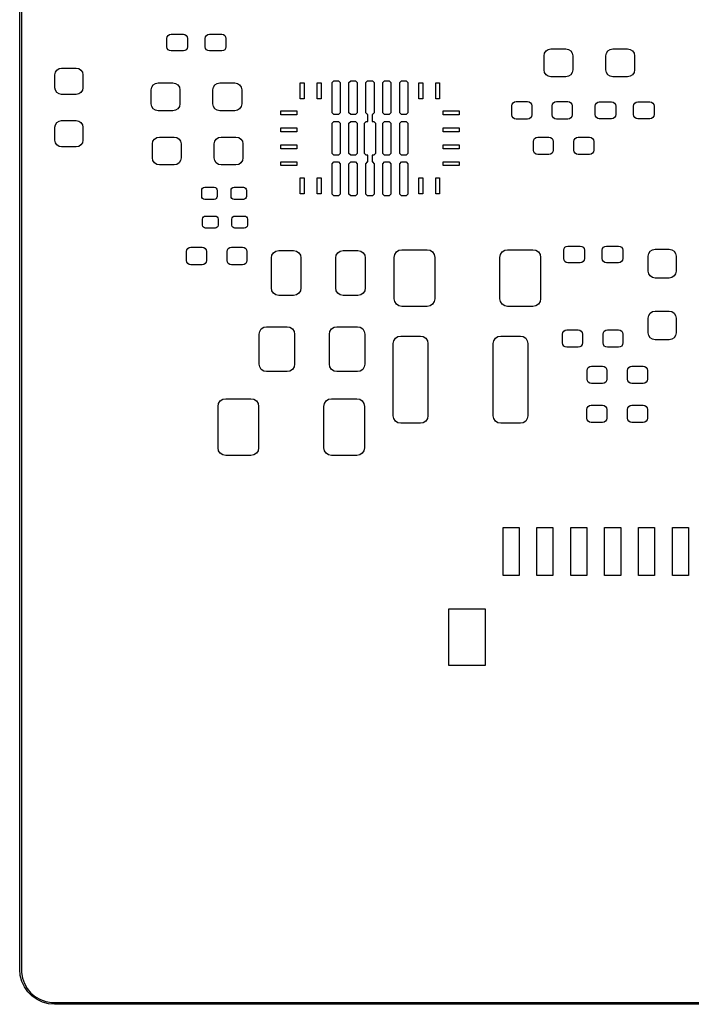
# Model space of a CAD drawing. Header units: millimetres. Extents: x 111.3 to 191.3, y -104.3 to -51.3.
# Tile 1 of 5: x 111.3 to 131.1, y -104.3 to -75.2. Entities that reach past the tile are written whole.
import ezdxf

# ---------------------------------------------------------------- set-up
doc = ezdxf.new("R2010")
doc.units = ezdxf.units.MM
doc.layers.add('Edge.Cuts', color=254, linetype='CONTINUOUS', true_color=0xd0d2cd)

msp = doc.modelspace()

# ---------------------------------------------------------------- linework, layer by layer
at = {"layer": 'Edge.Cuts', "linetype": 'CONTINUOUS'}
for p, q in [((111.2615, -103.2775), (111.2615, -52.2775)), ((111.3115, -52.2775), (111.3115, -103.2775)), ((115.608, -75.7925), (115.617401, -75.745239)), ((115.608, -76.0395), (115.608, -75.7925)), ((115.617401, -75.745239), (115.644172, -75.705172)), ((115.644172, -75.705172), (115.684239, -75.678401)), ((115.684239, -75.678401), (115.7315, -75.669)), ((115.7315, -75.669), (116.0935, -75.669)), ((116.0935, -75.669), (116.140761, -75.678401)), ((116.140761, -75.678401), (116.180828, -75.705172)), ((116.180828, -75.705172), (116.207599, -75.745239)), ((116.207599, -75.745239), (116.217, -75.7925)), ((116.217, -75.7925), (116.217, -76.0395)), ((116.743, -75.7925), (116.752401, -75.745239)), ((116.743, -76.0395), (116.743, -75.7925)), ((116.752401, -75.745239), (116.779172, -75.705172)), ((116.779172, -75.705172), (116.819239, -75.678401)), ((116.819239, -75.678401), (116.8665, -75.669)), ((116.8665, -75.669), (117.2285, -75.669)), ((117.2285, -75.669), (117.275761, -75.678401)), ((117.275761, -75.678401), (117.315828, -75.705172)), ((117.315828, -75.705172), (117.342599, -75.745239)), ((117.342599, -75.745239), (117.352, -75.7925)), ((117.352, -75.7925), (117.352, -76.0395)), ((115.617401, -76.086761), (115.608, -76.0395)), ((115.644172, -76.126828), (115.617401, -76.086761)), ((115.684239, -76.153599), (115.644172, -76.126828)), ((116.180828, -76.126828), (116.140761, -76.153599)), ((116.207599, -76.086761), (116.180828, -76.126828)), ((116.217, -76.0395), (116.207599, -76.086761)), ((116.752401, -76.086761), (116.743, -76.0395)), ((116.779172, -76.126828), (116.752401, -76.086761)), ((116.819239, -76.153599), (116.779172, -76.126828)), ((117.315828, -76.126828), (117.275761, -76.153599)), ((117.342599, -76.086761), (117.315828, -76.126828)), ((117.352, -76.0395), (117.342599, -76.086761)), ((126.803336, -76.164336), (126.870167, -76.119681)), ((126.870167, -76.119681), (126.949, -76.104)), ((126.949, -76.104), (127.386, -76.104)), ((127.386, -76.104), (127.464833, -76.119681)), ((127.464833, -76.119681), (127.531664, -76.164336)), ((128.628336, -76.164336), (128.695167, -76.119681)), ((128.695167, -76.119681), (128.774, -76.104)), ((128.774, -76.104), (129.211, -76.104)), ((129.211, -76.104), (129.289833, -76.119681)), ((129.289833, -76.119681), (129.356664, -76.164336)), ((115.7315, -76.163), (115.684239, -76.153599)), ((116.0935, -76.163), (115.7315, -76.163)), ((116.140761, -76.153599), (116.0935, -76.163)), ((116.8665, -76.163), (116.819239, -76.153599)), ((117.2285, -76.163), (116.8665, -76.163)), ((117.275761, -76.153599), (117.2285, -76.163)), ((126.743, -76.31), (126.758681, -76.231167)), ((126.743, -76.722), (126.743, -76.31)), ((126.758681, -76.231167), (126.803336, -76.164336)), ((127.531664, -76.164336), (127.576319, -76.231167)), ((127.576319, -76.231167), (127.592, -76.31)), ((127.592, -76.31), (127.592, -76.722)), ((128.568, -76.31), (128.583681, -76.231167)), ((128.568, -76.722), (128.568, -76.31)), ((128.583681, -76.231167), (128.628336, -76.164336)), ((129.356664, -76.164336), (129.401319, -76.231167)), ((129.401319, -76.231167), (129.417, -76.31)), ((129.417, -76.31), (129.417, -76.722)), ((112.359675, -76.727175), (112.422451, -76.685229)), ((112.422451, -76.685229), (112.4965, -76.6705)), ((112.4965, -76.6705), (112.9335, -76.6705)), ((112.9335, -76.6705), (113.007549, -76.685229)), ((113.007549, -76.685229), (113.070325, -76.727175)), ((126.758681, -76.800833), (126.743, -76.722)), ((127.592, -76.722), (127.576319, -76.800833)), ((128.583681, -76.800833), (128.568, -76.722)), ((129.417, -76.722), (129.401319, -76.800833)), ((112.303, -76.864), (112.317729, -76.789951)), ((112.303, -77.251), (112.303, -76.864)), ((112.317729, -76.789951), (112.359675, -76.727175)), ((113.070325, -76.727175), (113.112271, -76.789951)), ((113.112271, -76.789951), (113.127, -76.864)), ((113.127, -76.864), (113.127, -77.251)), ((126.803336, -76.867664), (126.758681, -76.800833)), ((126.870167, -76.912319), (126.803336, -76.867664)), ((126.949, -76.928), (126.870167, -76.912319)), ((127.386, -76.928), (126.949, -76.928)), ((127.464833, -76.912319), (127.386, -76.928)), ((127.531664, -76.867664), (127.464833, -76.912319)), ((127.576319, -76.800833), (127.531664, -76.867664)), ((128.628336, -76.867664), (128.583681, -76.800833)), ((128.695167, -76.912319), (128.628336, -76.867664)), ((128.774, -76.928), (128.695167, -76.912319)), ((129.211, -76.928), (128.774, -76.928)), ((129.289833, -76.912319), (129.211, -76.928)), ((129.356664, -76.867664), (129.289833, -76.912319)), ((129.401319, -76.800833), (129.356664, -76.867664)), ((112.317729, -77.325049), (112.303, -77.251)), ((113.127, -77.251), (113.112271, -77.325049)), ((115.143, -77.31), (115.158681, -77.231167)), ((115.158681, -77.231167), (115.203336, -77.164336)), ((115.203336, -77.164336), (115.270167, -77.119681)), ((115.270167, -77.119681), (115.349, -77.104)), ((115.349, -77.104), (115.786, -77.104)), ((115.786, -77.104), (115.864833, -77.119681)), ((115.864833, -77.119681), (115.931664, -77.164336)), ((115.931664, -77.164336), (115.976319, -77.231167)), ((115.976319, -77.231167), (115.992, -77.31)), ((116.968, -77.31), (116.983681, -77.231167)), ((116.983681, -77.231167), (117.028336, -77.164336)), ((117.028336, -77.164336), (117.095167, -77.119681)), ((117.095167, -77.119681), (117.174, -77.104)), ((117.174, -77.104), (117.611, -77.104)), ((117.611, -77.104), (117.689833, -77.119681)), ((117.689833, -77.119681), (117.756664, -77.164336)), ((117.756664, -77.164336), (117.801319, -77.231167)), ((117.801319, -77.231167), (117.817, -77.31)), ((119.547999, -77.578), (119.547999, -77.104)), ((119.547999, -77.104), (119.661999, -77.104)), ((119.661999, -77.104), (119.661999, -77.578)), ((120.048, -77.578), (120.048, -77.104)), ((120.048, -77.104), (120.162, -77.104)), ((120.162, -77.104), (120.162, -77.578)), ((120.485, -77.091001), (120.535, -77.041001)), ((120.485, -77.990999), (120.485, -77.091001)), ((120.535, -77.041001), (120.674999, -77.041001)), ((120.674999, -77.041001), (120.724999, -77.091001)), ((120.724999, -77.091001), (120.724999, -77.990999)), ((120.985001, -77.091001), (121.035001, -77.041001)), ((120.985001, -77.990999), (120.985001, -77.091001)), ((121.035001, -77.041001), (121.175001, -77.041001)), ((121.175001, -77.041001), (121.225001, -77.091001)), ((121.225001, -77.091001), (121.225001, -77.990999)), ((121.485, -77.091001), (121.535, -77.041001)), ((121.485, -77.990999), (121.485, -77.091001)), ((121.535, -77.041001), (121.675, -77.041001)), ((121.675, -77.041001), (121.725, -77.091001)), ((121.725, -77.091001), (121.725, -77.990999)), ((121.984999, -77.091001), (122.034999, -77.041001)), ((121.984999, -77.990999), (121.984999, -77.091001)), ((122.034999, -77.041001), (122.174999, -77.041001)), ((122.174999, -77.041001), (122.224999, -77.091001)), ((122.224999, -77.091001), (122.224999, -77.990999)), ((122.485001, -77.091001), (122.535001, -77.041001)), ((122.485001, -77.990999), (122.485001, -77.091001)), ((122.535001, -77.041001), (122.675, -77.041001)), ((122.675, -77.041001), (122.725, -77.091001)), ((122.725, -77.091001), (122.725, -77.990999)), ((123.048, -77.578), (123.048, -77.104)), ((123.048, -77.104), (123.162, -77.104)), ((123.162, -77.104), (123.162, -77.578)), ((123.548001, -77.578), (123.548001, -77.104)), ((123.548001, -77.104), (123.662001, -77.104)), ((123.662001, -77.104), (123.662001, -77.578)), ((112.359675, -77.387825), (112.317729, -77.325049)), ((112.422451, -77.429771), (112.359675, -77.387825)), ((112.4965, -77.4445), (112.422451, -77.429771)), ((112.9335, -77.4445), (112.4965, -77.4445)), ((113.007549, -77.429771), (112.9335, -77.4445)), ((113.070325, -77.387825), (113.007549, -77.429771)), ((113.112271, -77.325049), (113.070325, -77.387825)), ((115.143, -77.722), (115.143, -77.31)), ((115.992, -77.31), (115.992, -77.722)), ((116.968, -77.722), (116.968, -77.31)), ((117.817, -77.31), (117.817, -77.722)), ((119.661999, -77.578), (119.547999, -77.578)), ((120.162, -77.578), (120.048, -77.578)), ((123.162, -77.578), (123.048, -77.578)), ((123.662001, -77.578), (123.548001, -77.578)), ((115.158681, -77.800833), (115.143, -77.722)), ((115.203336, -77.867664), (115.158681, -77.800833)), ((115.270167, -77.912319), (115.203336, -77.867664)), ((115.931664, -77.867664), (115.864833, -77.912319)), ((115.976319, -77.800833), (115.931664, -77.867664)), ((115.992, -77.722), (115.976319, -77.800833)), ((116.983681, -77.800833), (116.968, -77.722)), ((117.028336, -77.867664), (116.983681, -77.800833)), ((117.095167, -77.912319), (117.028336, -77.867664)), ((117.756664, -77.867664), (117.689833, -77.912319)), ((117.801319, -77.800833), (117.756664, -77.867664)), ((117.817, -77.722), (117.801319, -77.800833)), ((125.793, -77.7875), (125.802781, -77.738325)), ((125.793, -78.0445), (125.793, -77.7875)), ((125.802781, -77.738325), (125.830637, -77.696637)), ((125.830637, -77.696637), (125.872325, -77.668781)), ((125.872325, -77.668781), (125.9215, -77.659)), ((125.9215, -77.659), (126.2535, -77.659)), ((126.2535, -77.659), (126.302675, -77.668781)), ((126.302675, -77.668781), (126.344363, -77.696637)), ((126.344363, -77.696637), (126.372219, -77.738325)), ((126.372219, -77.738325), (126.382, -77.7875)), ((126.382, -77.7875), (126.382, -78.0445)), ((126.988, -77.7875), (126.997781, -77.738325)), ((126.988, -78.0445), (126.988, -77.7875)), ((126.997781, -77.738325), (127.025637, -77.696637)), ((127.025637, -77.696637), (127.067325, -77.668781)), ((127.067325, -77.668781), (127.1165, -77.659)), ((127.1165, -77.659), (127.4485, -77.659)), ((127.4485, -77.659), (127.497675, -77.668781)), ((127.497675, -77.668781), (127.539363, -77.696637)), ((127.539363, -77.696637), (127.567219, -77.738325)), ((127.567219, -77.738325), (127.577, -77.7875)), ((127.577, -77.7875), (127.577, -78.0445)), ((128.252, -77.7925), (128.261401, -77.745239)), ((128.252, -78.0395), (128.252, -77.7925)), ((128.261401, -77.745239), (128.288172, -77.705172)), ((128.288172, -77.705172), (128.328239, -77.678401)), ((128.328239, -77.678401), (128.3755, -77.669)), ((128.3755, -77.669), (128.7375, -77.669)), ((128.7375, -77.669), (128.784761, -77.678401)), ((128.784761, -77.678401), (128.824828, -77.705172)), ((128.824828, -77.705172), (128.851599, -77.745239)), ((128.851599, -77.745239), (128.861, -77.7925)), ((128.861, -77.7925), (128.861, -78.0395)), ((129.387, -77.7925), (129.396401, -77.745239)), ((129.387, -78.0395), (129.387, -77.7925)), ((129.396401, -77.745239), (129.423172, -77.705172)), ((129.423172, -77.705172), (129.463239, -77.678401)), ((129.463239, -77.678401), (129.5105, -77.669)), ((129.5105, -77.669), (129.8725, -77.669)), ((129.8725, -77.669), (129.919761, -77.678401)), ((129.919761, -77.678401), (129.959828, -77.705172)), ((129.959828, -77.705172), (129.986599, -77.745239)), ((129.986599, -77.745239), (129.996, -77.7925)), ((129.996, -77.7925), (129.996, -78.0395)), ((115.349, -77.928), (115.270167, -77.912319)), ((115.786, -77.928), (115.349, -77.928)), ((115.864833, -77.912319), (115.786, -77.928)), ((117.174, -77.928), (117.095167, -77.912319)), ((117.611, -77.928), (117.174, -77.928)), ((117.689833, -77.912319), (117.611, -77.928)), ((118.968, -78.047999), (118.968, -77.933999)), ((118.968, -77.933999), (119.442, -77.933999)), ((119.442, -78.047999), (118.968, -78.047999)), ((119.442, -77.933999), (119.442, -78.047999)), ((120.535, -78.040999), (120.485, -77.990999)), ((120.674999, -78.040999), (120.535, -78.040999)), ((120.724999, -77.990999), (120.674999, -78.040999)), ((121.035001, -78.040999), (120.985001, -77.990999)), ((121.175001, -78.040999), (121.035001, -78.040999)), ((121.225001, -77.990999), (121.175001, -78.040999)), ((121.535, -78.040999), (121.485, -77.990999)), ((121.5455, -78.040999), (121.535, -78.040999)), ((121.5455, -78.241001), (121.5455, -78.040999)), ((121.675, -78.040999), (121.6645, -78.040999)), ((121.6645, -78.040999), (121.6645, -78.241001)), ((121.725, -77.990999), (121.675, -78.040999)), ((122.034999, -78.040999), (121.984999, -77.990999)), ((122.174999, -78.040999), (122.034999, -78.040999)), ((122.224999, -77.990999), (122.174999, -78.040999)), ((122.535001, -78.040999), (122.485001, -77.990999)), ((122.675, -78.040999), (122.535001, -78.040999)), ((122.725, -77.990999), (122.675, -78.040999)), ((123.768, -78.047999), (123.768, -77.933999)), ((123.768, -77.933999), (124.242, -77.933999)), ((124.242, -78.047999), (123.768, -78.047999)), ((124.242, -77.933999), (124.242, -78.047999)), ((125.802781, -78.093675), (125.793, -78.0445)), ((125.830637, -78.135363), (125.802781, -78.093675)), ((125.872325, -78.163219), (125.830637, -78.135363)), ((125.9215, -78.173), (125.872325, -78.163219)), ((126.2535, -78.173), (125.9215, -78.173)), ((126.302675, -78.163219), (126.2535, -78.173)), ((126.344363, -78.135363), (126.302675, -78.163219)), ((126.372219, -78.093675), (126.344363, -78.135363)), ((126.382, -78.0445), (126.372219, -78.093675)), ((126.997781, -78.093675), (126.988, -78.0445)), ((127.025637, -78.135363), (126.997781, -78.093675)), ((127.067325, -78.163219), (127.025637, -78.135363)), ((127.1165, -78.173), (127.067325, -78.163219)), ((127.4485, -78.173), (127.1165, -78.173)), ((127.497675, -78.163219), (127.4485, -78.173)), ((127.539363, -78.135363), (127.497675, -78.163219)), ((127.567219, -78.093675), (127.539363, -78.135363)), ((127.577, -78.0445), (127.567219, -78.093675)), ((128.261401, -78.086761), (128.252, -78.0395)), ((128.288172, -78.126828), (128.261401, -78.086761)), ((128.328239, -78.153599), (128.288172, -78.126828)), ((128.3755, -78.163), (128.328239, -78.153599)), ((128.7375, -78.163), (128.3755, -78.163)), ((128.784761, -78.153599), (128.7375, -78.163)), ((128.824828, -78.126828), (128.784761, -78.153599)), ((128.851599, -78.086761), (128.824828, -78.126828)), ((128.861, -78.0395), (128.851599, -78.086761)), ((129.396401, -78.086761), (129.387, -78.0395)), ((129.423172, -78.126828), (129.396401, -78.086761)), ((129.463239, -78.153599), (129.423172, -78.126828)), ((129.5105, -78.163), (129.463239, -78.153599)), ((129.8725, -78.163), (129.5105, -78.163)), ((129.919761, -78.153599), (129.8725, -78.163)), ((129.959828, -78.126828), (129.919761, -78.153599)), ((129.986599, -78.086761), (129.959828, -78.126828)), ((129.996, -78.0395), (129.986599, -78.086761)), ((112.303, -78.414), (112.317729, -78.339951)), ((112.303, -78.801), (112.303, -78.414)), ((112.317729, -78.339951), (112.359675, -78.277175)), ((112.359675, -78.277175), (112.422451, -78.235229)), ((112.422451, -78.235229), (112.4965, -78.2205)), ((112.4965, -78.2205), (112.9335, -78.2205)), ((112.9335, -78.2205), (113.007549, -78.235229)), ((113.007549, -78.235229), (113.070325, -78.277175)), ((113.070325, -78.277175), (113.112271, -78.339951)), ((113.112271, -78.339951), (113.127, -78.414)), ((113.127, -78.414), (113.127, -78.801)), ((118.968, -78.548), (118.968, -78.434)), ((118.968, -78.434), (119.442, -78.434)), ((119.442, -78.434), (119.442, -78.548)), ((120.485, -78.291001), (120.535, -78.241001)), ((120.485, -79.190999), (120.485, -78.291001)), ((120.535, -78.241001), (120.674999, -78.241001)), ((120.674999, -78.241001), (120.724999, -78.291001)), ((120.724999, -78.291001), (120.724999, -79.190999)), ((120.985001, -78.291001), (121.035001, -78.241001)), ((120.985001, -79.190999), (120.985001, -78.291001)), ((121.035001, -78.241001), (121.175001, -78.241001)), ((121.175001, -78.241001), (121.225001, -78.291001)), ((121.225001, -78.291001), (121.225001, -79.190999)), ((121.439999, -78.291001), (121.489999, -78.241001)), ((121.439999, -79.190999), (121.439999, -78.291001)), ((121.489999, -78.241001), (121.5455, -78.241001)), ((121.6645, -78.241001), (121.720001, -78.241001)), ((121.720001, -78.241001), (121.770001, -78.291001)), ((121.770001, -78.291001), (121.770001, -79.190999)), ((121.984999, -78.291001), (122.034999, -78.241001)), ((121.984999, -79.190999), (121.984999, -78.291001)), ((122.034999, -78.241001), (122.174999, -78.241001)), ((122.174999, -78.241001), (122.224999, -78.291001)), ((122.224999, -78.291001), (122.224999, -79.190999)), ((122.485001, -78.291001), (122.535001, -78.241001)), ((122.485001, -79.190999), (122.485001, -78.291001)), ((122.535001, -78.241001), (122.675, -78.241001)), ((122.675, -78.241001), (122.725, -78.291001)), ((122.725, -78.291001), (122.725, -79.190999)), ((123.768, -78.548), (123.768, -78.434)), ((123.768, -78.434), (124.242, -78.434)), ((124.242, -78.434), (124.242, -78.548)), ((115.240836, -78.764336), (115.307667, -78.719681)), ((115.307667, -78.719681), (115.3865, -78.704)), ((115.3865, -78.704), (115.8235, -78.704)), ((115.8235, -78.704), (115.902333, -78.719681)), ((115.902333, -78.719681), (115.969164, -78.764336)), ((117.065836, -78.764336), (117.132667, -78.719681)), ((117.132667, -78.719681), (117.2115, -78.704)), ((117.2115, -78.704), (117.6485, -78.704)), ((117.6485, -78.704), (117.727333, -78.719681)), ((117.727333, -78.719681), (117.794164, -78.764336)), ((119.442, -78.548), (118.968, -78.548)), ((124.242, -78.548), (123.768, -78.548)), ((126.437781, -78.788325), (126.465637, -78.746637)), ((126.465637, -78.746637), (126.507325, -78.718781)), ((126.507325, -78.718781), (126.5565, -78.709)), ((126.5565, -78.709), (126.8885, -78.709)), ((126.8885, -78.709), (126.937675, -78.718781)), ((126.937675, -78.718781), (126.979363, -78.746637)), ((126.979363, -78.746637), (127.007219, -78.788325)), ((127.632781, -78.788325), (127.660637, -78.746637)), ((127.660637, -78.746637), (127.702325, -78.718781)), ((127.702325, -78.718781), (127.7515, -78.709)), ((127.7515, -78.709), (128.0835, -78.709)), ((128.0835, -78.709), (128.132675, -78.718781)), ((128.132675, -78.718781), (128.174363, -78.746637)), ((128.174363, -78.746637), (128.202219, -78.788325)), ((112.317729, -78.875049), (112.303, -78.801)), ((112.359675, -78.937825), (112.317729, -78.875049)), ((112.422451, -78.979771), (112.359675, -78.937825)), ((112.4965, -78.9945), (112.422451, -78.979771)), ((112.9335, -78.9945), (112.4965, -78.9945)), ((113.007549, -78.979771), (112.9335, -78.9945)), ((113.070325, -78.937825), (113.007549, -78.979771)), ((113.112271, -78.875049), (113.070325, -78.937825)), ((113.127, -78.801), (113.112271, -78.875049)), ((115.1805, -78.91), (115.196181, -78.831167)), ((115.1805, -79.322), (115.1805, -78.91)), ((115.196181, -78.831167), (115.240836, -78.764336)), ((115.969164, -78.764336), (116.013819, -78.831167)), ((116.013819, -78.831167), (116.0295, -78.91)), ((116.0295, -78.91), (116.0295, -79.322)), ((117.0055, -78.91), (117.021181, -78.831167)), ((117.0055, -79.322), (117.0055, -78.91)), ((117.021181, -78.831167), (117.065836, -78.764336)), ((117.794164, -78.764336), (117.838819, -78.831167)), ((117.838819, -78.831167), (117.8545, -78.91)), ((117.8545, -78.91), (117.8545, -79.322)), ((118.968, -79.048), (118.968, -78.934)), ((118.968, -78.934), (119.442, -78.934)), ((119.442, -78.934), (119.442, -79.048)), ((123.768, -79.048), (123.768, -78.934)), ((123.768, -78.934), (124.242, -78.934)), ((124.242, -78.934), (124.242, -79.048)), ((126.428, -78.8375), (126.437781, -78.788325)), ((126.428, -79.0945), (126.428, -78.8375)), ((127.007219, -78.788325), (127.017, -78.8375)), ((127.017, -78.8375), (127.017, -79.0945)), ((127.623, -78.8375), (127.632781, -78.788325)), ((127.623, -79.0945), (127.623, -78.8375)), ((128.202219, -78.788325), (128.212, -78.8375)), ((128.212, -78.8375), (128.212, -79.0945)), ((115.196181, -79.400833), (115.1805, -79.322)), ((116.0295, -79.322), (116.013819, -79.400833)), ((117.021181, -79.400833), (117.0055, -79.322)), ((117.8545, -79.322), (117.838819, -79.400833)), ((119.442, -79.048), (118.968, -79.048)), ((120.535, -79.240999), (120.485, -79.190999)), ((120.674999, -79.240999), (120.535, -79.240999)), ((120.724999, -79.190999), (120.674999, -79.240999)), ((121.035001, -79.240999), (120.985001, -79.190999)), ((121.175001, -79.240999), (121.035001, -79.240999)), ((121.225001, -79.190999), (121.175001, -79.240999)), ((121.489999, -79.240999), (121.439999, -79.190999)), ((121.5455, -79.240999), (121.489999, -79.240999)), ((121.5455, -79.441001), (121.5455, -79.240999)), ((121.720001, -79.240999), (121.6645, -79.240999)), ((121.6645, -79.240999), (121.6645, -79.441001)), ((121.770001, -79.190999), (121.720001, -79.240999)), ((122.034999, -79.240999), (121.984999, -79.190999)), ((122.174999, -79.240999), (122.034999, -79.240999)), ((122.224999, -79.190999), (122.174999, -79.240999)), ((122.535001, -79.240999), (122.485001, -79.190999)), ((122.675, -79.240999), (122.535001, -79.240999)), ((122.725, -79.190999), (122.675, -79.240999)), ((124.242, -79.048), (123.768, -79.048)), ((126.437781, -79.143675), (126.428, -79.0945)), ((126.465637, -79.185363), (126.437781, -79.143675)), ((126.507325, -79.213219), (126.465637, -79.185363)), ((126.5565, -79.223), (126.507325, -79.213219)), ((126.8885, -79.223), (126.5565, -79.223)), ((126.937675, -79.213219), (126.8885, -79.223)), ((126.979363, -79.185363), (126.937675, -79.213219)), ((127.007219, -79.143675), (126.979363, -79.185363)), ((127.017, -79.0945), (127.007219, -79.143675)), ((127.632781, -79.143675), (127.623, -79.0945)), ((127.660637, -79.185363), (127.632781, -79.143675)), ((127.702325, -79.213219), (127.660637, -79.185363)), ((127.7515, -79.223), (127.702325, -79.213219)), ((128.0835, -79.223), (127.7515, -79.223)), ((128.132675, -79.213219), (128.0835, -79.223)), ((128.174363, -79.185363), (128.132675, -79.213219)), ((128.202219, -79.143675), (128.174363, -79.185363)), ((128.212, -79.0945), (128.202219, -79.143675)), ((115.240836, -79.467664), (115.196181, -79.400833)), ((115.307667, -79.512319), (115.240836, -79.467664)), ((115.3865, -79.528), (115.307667, -79.512319)), ((115.8235, -79.528), (115.3865, -79.528)), ((115.902333, -79.512319), (115.8235, -79.528)), ((115.969164, -79.467664), (115.902333, -79.512319)), ((116.013819, -79.400833), (115.969164, -79.467664)), ((117.065836, -79.467664), (117.021181, -79.400833)), ((117.132667, -79.512319), (117.065836, -79.467664)), ((117.2115, -79.528), (117.132667, -79.512319)), ((117.6485, -79.528), (117.2115, -79.528)), ((117.727333, -79.512319), (117.6485, -79.528)), ((117.794164, -79.467664), (117.727333, -79.512319)), ((117.838819, -79.400833), (117.794164, -79.467664)), ((118.968, -79.548001), (118.968, -79.434001)), ((118.968, -79.434001), (119.442, -79.434001)), ((119.442, -79.548001), (118.968, -79.548001)), ((119.442, -79.434001), (119.442, -79.548001)), ((120.485, -79.491001), (120.535, -79.441001)), ((120.485, -80.390999), (120.485, -79.491001)), ((120.535, -79.441001), (120.674999, -79.441001)), ((120.674999, -79.441001), (120.724999, -79.491001)), ((120.724999, -79.491001), (120.724999, -80.390999)), ((120.985001, -79.491001), (121.035001, -79.441001)), ((120.985001, -80.390999), (120.985001, -79.491001)), ((121.035001, -79.441001), (121.175001, -79.441001)), ((121.175001, -79.441001), (121.225001, -79.491001)), ((121.225001, -79.491001), (121.225001, -80.390999)), ((121.485, -79.491001), (121.535, -79.441001)), ((121.485, -80.390999), (121.485, -79.491001)), ((121.535, -79.441001), (121.5455, -79.441001)), ((121.6645, -79.441001), (121.675, -79.441001)), ((121.675, -79.441001), (121.725, -79.491001)), ((121.725, -79.491001), (121.725, -80.390999)), ((121.984999, -79.491001), (122.034999, -79.441001)), ((121.984999, -80.390999), (121.984999, -79.491001)), ((122.034999, -79.441001), (122.174999, -79.441001)), ((122.174999, -79.441001), (122.224999, -79.491001)), ((122.224999, -79.491001), (122.224999, -80.390999)), ((122.485001, -79.491001), (122.535001, -79.441001)), ((122.485001, -80.390999), (122.485001, -79.491001)), ((122.535001, -79.441001), (122.675, -79.441001)), ((122.675, -79.441001), (122.725, -79.491001)), ((122.725, -79.491001), (122.725, -80.390999)), ((123.768, -79.548001), (123.768, -79.434001)), ((123.768, -79.434001), (124.242, -79.434001)), ((124.242, -79.548001), (123.768, -79.548001)), ((124.242, -79.434001), (124.242, -79.548001)), ((119.547999, -80.378), (119.547999, -79.904)), ((119.547999, -79.904), (119.661999, -79.904)), ((119.661999, -79.904), (119.661999, -80.378)), ((120.048, -80.378), (120.048, -79.904)), ((120.048, -79.904), (120.162, -79.904)), ((120.162, -79.904), (120.162, -80.378)), ((123.048, -80.378), (123.048, -79.904)), ((123.048, -79.904), (123.162, -79.904)), ((123.162, -79.904), (123.162, -80.378)), ((123.548001, -80.378), (123.548001, -79.904)), ((123.548001, -79.904), (123.662001, -79.904)), ((123.662001, -79.904), (123.662001, -80.378)), ((116.66236, -80.21236), (116.691558, -80.192851)), ((116.691558, -80.192851), (116.726, -80.186)), ((116.726, -80.186), (117.004, -80.186)), ((117.004, -80.186), (117.038442, -80.192851)), ((117.038442, -80.192851), (117.06764, -80.21236)), ((117.52736, -80.21236), (117.556558, -80.192851)), ((117.556558, -80.192851), (117.591, -80.186)), ((117.591, -80.186), (117.869, -80.186)), ((117.869, -80.186), (117.903442, -80.192851)), ((117.903442, -80.192851), (117.93264, -80.21236)), ((116.636, -80.276), (116.642851, -80.241558)), ((116.636, -80.456), (116.636, -80.276)), ((116.642851, -80.490442), (116.636, -80.456)), ((116.642851, -80.241558), (116.66236, -80.21236)), ((116.66236, -80.51964), (116.642851, -80.490442)), ((117.06764, -80.21236), (117.087149, -80.241558)), ((117.087149, -80.490442), (117.06764, -80.51964)), ((117.087149, -80.241558), (117.094, -80.276)), ((117.094, -80.456), (117.087149, -80.490442)), ((117.094, -80.276), (117.094, -80.456)), ((117.501, -80.276), (117.507851, -80.241558)), ((117.501, -80.456), (117.501, -80.276)), ((117.507851, -80.490442), (117.501, -80.456)), ((117.507851, -80.241558), (117.52736, -80.21236)), ((117.52736, -80.51964), (117.507851, -80.490442)), ((117.93264, -80.21236), (117.952149, -80.241558)), ((117.952149, -80.490442), (117.93264, -80.51964)), ((117.952149, -80.241558), (117.959, -80.276)), ((117.959, -80.456), (117.952149, -80.490442)), ((117.959, -80.276), (117.959, -80.456)), ((119.661999, -80.378), (119.547999, -80.378)), ((120.162, -80.378), (120.048, -80.378)), ((120.535, -80.440999), (120.485, -80.390999)), ((120.674999, -80.440999), (120.535, -80.440999)), ((120.724999, -80.390999), (120.674999, -80.440999)), ((121.035001, -80.440999), (120.985001, -80.390999)), ((121.175001, -80.440999), (121.035001, -80.440999)), ((121.225001, -80.390999), (121.175001, -80.440999)), ((121.535, -80.440999), (121.485, -80.390999)), ((121.675, -80.440999), (121.535, -80.440999)), ((121.725, -80.390999), (121.675, -80.440999)), ((122.034999, -80.440999), (121.984999, -80.390999)), ((122.174999, -80.440999), (122.034999, -80.440999)), ((122.224999, -80.390999), (122.174999, -80.440999)), ((122.535001, -80.440999), (122.485001, -80.390999)), ((122.675, -80.440999), (122.535001, -80.440999)), ((122.725, -80.390999), (122.675, -80.440999)), ((123.162, -80.378), (123.048, -80.378)), ((123.662001, -80.378), (123.548001, -80.378)), ((116.691558, -80.539149), (116.66236, -80.51964)), ((116.726, -80.546), (116.691558, -80.539149)), ((117.004, -80.546), (116.726, -80.546)), ((117.038442, -80.539149), (117.004, -80.546)), ((117.06764, -80.51964), (117.038442, -80.539149)), ((117.556558, -80.539149), (117.52736, -80.51964)), ((117.591, -80.546), (117.556558, -80.539149)), ((117.869, -80.546), (117.591, -80.546)), ((117.903442, -80.539149), (117.869, -80.546)), ((117.93264, -80.51964), (117.903442, -80.539149)), ((116.667851, -81.091558), (116.68736, -81.06236)), ((116.68736, -81.06236), (116.716558, -81.042851)), ((116.716558, -81.042851), (116.751, -81.036)), ((116.751, -81.036), (117.029, -81.036)), ((117.029, -81.036), (117.063442, -81.042851)), ((117.063442, -81.042851), (117.09264, -81.06236)), ((117.09264, -81.06236), (117.112149, -81.091558)), ((117.532851, -81.091558), (117.55236, -81.06236)), ((117.55236, -81.06236), (117.581558, -81.042851)), ((117.581558, -81.042851), (117.616, -81.036)), ((117.616, -81.036), (117.894, -81.036)), ((117.894, -81.036), (117.928442, -81.042851)), ((117.928442, -81.042851), (117.95764, -81.06236)), ((117.95764, -81.06236), (117.977149, -81.091558)), ((116.661, -81.126), (116.667851, -81.091558)), ((116.661, -81.306), (116.661, -81.126)), ((116.667851, -81.340442), (116.661, -81.306)), ((116.68736, -81.36964), (116.667851, -81.340442)), ((116.716558, -81.389149), (116.68736, -81.36964)), ((117.09264, -81.36964), (117.063442, -81.389149)), ((117.112149, -81.340442), (117.09264, -81.36964)), ((117.112149, -81.091558), (117.119, -81.126)), ((117.119, -81.306), (117.112149, -81.340442)), ((117.119, -81.126), (117.119, -81.306)), ((117.526, -81.126), (117.532851, -81.091558)), ((117.526, -81.306), (117.526, -81.126)), ((117.532851, -81.340442), (117.526, -81.306)), ((117.55236, -81.36964), (117.532851, -81.340442)), ((117.581558, -81.389149), (117.55236, -81.36964)), ((117.95764, -81.36964), (117.928442, -81.389149)), ((117.977149, -81.340442), (117.95764, -81.36964)), ((117.977149, -81.091558), (117.984, -81.126)), ((117.984, -81.306), (117.977149, -81.340442)), ((117.984, -81.126), (117.984, -81.306)), ((116.751, -81.396), (116.716558, -81.389149)), ((117.029, -81.396), (116.751, -81.396)), ((117.063442, -81.389149), (117.029, -81.396)), ((117.616, -81.396), (117.581558, -81.389149)), ((117.894, -81.396), (117.616, -81.396)), ((117.928442, -81.389149), (117.894, -81.396)), ((127.361672, -81.959172), (127.401739, -81.932401)), ((127.401739, -81.932401), (127.449, -81.923)), ((127.449, -81.923), (127.811, -81.923)), ((127.811, -81.923), (127.858261, -81.932401)), ((127.858261, -81.932401), (127.898328, -81.959172)), ((128.496672, -81.959172), (128.536739, -81.932401)), ((128.536739, -81.932401), (128.584, -81.923)), ((128.584, -81.923), (128.946, -81.923)), ((128.946, -81.923), (128.993261, -81.932401)), ((128.993261, -81.932401), (129.033328, -81.959172)), ((116.188, -82.0875), (116.197781, -82.038325)), ((116.188, -82.3445), (116.188, -82.0875)), ((116.197781, -82.038325), (116.225637, -81.996637)), ((116.225637, -81.996637), (116.267325, -81.968781)), ((116.267325, -81.968781), (116.3165, -81.959)), ((116.3165, -81.959), (116.6485, -81.959)), ((116.6485, -81.959), (116.697675, -81.968781)), ((116.697675, -81.968781), (116.739363, -81.996637)), ((116.739363, -81.996637), (116.767219, -82.038325)), ((116.767219, -82.038325), (116.777, -82.0875)), ((116.777, -82.0875), (116.777, -82.3445)), ((117.383, -82.0875), (117.392781, -82.038325)), ((117.383, -82.3445), (117.383, -82.0875)), ((117.392781, -82.038325), (117.420637, -81.996637)), ((117.420637, -81.996637), (117.462325, -81.968781)), ((117.462325, -81.968781), (117.5115, -81.959)), ((117.5115, -81.959), (117.8435, -81.959)), ((117.8435, -81.959), (117.892675, -81.968781)), ((117.892675, -81.968781), (117.934363, -81.996637)), ((117.934363, -81.996637), (117.962219, -82.038325)), ((117.962219, -82.038325), (117.972, -82.0875)), ((117.972, -82.0875), (117.972, -82.3445)), ((118.693, -82.2725), (118.709632, -82.188884)), ((118.709632, -82.188884), (118.756997, -82.117997)), ((118.756997, -82.117997), (118.827884, -82.070632)), ((118.827884, -82.070632), (118.9115, -82.054)), ((118.9115, -82.054), (119.3485, -82.054)), ((119.3485, -82.054), (119.432116, -82.070632)), ((119.432116, -82.070632), (119.503003, -82.117997)), ((119.503003, -82.117997), (119.550368, -82.188884)), ((119.550368, -82.188884), (119.567, -82.2725)), ((120.593, -82.2725), (120.609632, -82.188884)), ((120.609632, -82.188884), (120.656997, -82.117997)), ((120.656997, -82.117997), (120.727884, -82.070632)), ((120.727884, -82.070632), (120.8115, -82.054)), ((120.8115, -82.054), (121.2485, -82.054)), ((121.2485, -82.054), (121.332116, -82.070632)), ((121.332116, -82.070632), (121.403003, -82.117997)), ((121.403003, -82.117997), (121.450368, -82.188884)), ((121.450368, -82.188884), (121.467, -82.2725)), ((122.318, -82.255226), (122.33522, -82.168653)), ((122.33522, -82.168653), (122.38426, -82.09526)), ((122.38426, -82.09526), (122.457653, -82.04622)), ((122.457653, -82.04622), (122.544226, -82.029)), ((122.544226, -82.029), (123.290774, -82.029)), ((123.290774, -82.029), (123.377347, -82.04622)), ((123.377347, -82.04622), (123.45074, -82.09526)), ((123.45074, -82.09526), (123.49978, -82.168653)), ((123.49978, -82.168653), (123.517, -82.255226)), ((125.443, -82.255226), (125.46022, -82.168653)), ((125.46022, -82.168653), (125.50926, -82.09526)), ((125.50926, -82.09526), (125.582653, -82.04622)), ((125.582653, -82.04622), (125.669226, -82.029)), ((125.669226, -82.029), (126.415774, -82.029)), ((126.415774, -82.029), (126.502347, -82.04622)), ((126.502347, -82.04622), (126.57574, -82.09526)), ((126.57574, -82.09526), (126.62478, -82.168653)), ((126.62478, -82.168653), (126.642, -82.255226)), ((127.3255, -82.0465), (127.334901, -81.999239)), ((127.3255, -82.2935), (127.3255, -82.0465)), ((127.334901, -81.999239), (127.361672, -81.959172)), ((127.898328, -81.959172), (127.925099, -81.999239)), ((127.925099, -81.999239), (127.9345, -82.0465)), ((127.9345, -82.0465), (127.9345, -82.2935)), ((128.4605, -82.0465), (128.469901, -81.999239)), ((128.4605, -82.2935), (128.4605, -82.0465)), ((128.469901, -81.999239), (128.496672, -81.959172)), ((129.033328, -81.959172), (129.060099, -81.999239)), ((129.060099, -81.999239), (129.0695, -82.0465)), ((129.0695, -82.0465), (129.0695, -82.2935)), ((129.818, -82.2225), (129.833681, -82.143667)), ((129.818, -82.6595), (129.818, -82.2225)), ((129.833681, -82.143667), (129.878336, -82.076836)), ((129.878336, -82.076836), (129.945167, -82.032181)), ((129.945167, -82.032181), (130.024, -82.0165)), ((130.024, -82.0165), (130.436, -82.0165)), ((130.436, -82.0165), (130.514833, -82.032181)), ((130.514833, -82.032181), (130.581664, -82.076836)), ((130.581664, -82.076836), (130.626319, -82.143667)), ((130.626319, -82.143667), (130.642, -82.2225)), ((130.642, -82.2225), (130.642, -82.6595)), ((116.197781, -82.393675), (116.188, -82.3445)), ((116.225637, -82.435363), (116.197781, -82.393675)), ((116.267325, -82.463219), (116.225637, -82.435363)), ((116.3165, -82.473), (116.267325, -82.463219)), ((116.6485, -82.473), (116.3165, -82.473)), ((116.697675, -82.463219), (116.6485, -82.473)), ((116.739363, -82.435363), (116.697675, -82.463219)), ((116.767219, -82.393675), (116.739363, -82.435363)), ((116.777, -82.3445), (116.767219, -82.393675)), ((117.392781, -82.393675), (117.383, -82.3445)), ((117.420637, -82.435363), (117.392781, -82.393675)), ((117.462325, -82.463219), (117.420637, -82.435363)), ((117.5115, -82.473), (117.462325, -82.463219)), ((117.8435, -82.473), (117.5115, -82.473)), ((117.892675, -82.463219), (117.8435, -82.473)), ((117.934363, -82.435363), (117.892675, -82.463219)), ((117.962219, -82.393675), (117.934363, -82.435363)), ((117.972, -82.3445), (117.962219, -82.393675)), ((118.693, -83.1595), (118.693, -82.2725)), ((119.567, -82.2725), (119.567, -83.1595)), ((120.593, -83.1595), (120.593, -82.2725)), ((121.467, -82.2725), (121.467, -83.1595)), ((122.318, -83.476774), (122.318, -82.255226)), ((123.517, -82.255226), (123.517, -83.476774)), ((125.443, -83.476774), (125.443, -82.255226)), ((126.642, -82.255226), (126.642, -83.476774)), ((127.334901, -82.340761), (127.3255, -82.2935)), ((127.361672, -82.380828), (127.334901, -82.340761)), ((127.401739, -82.407599), (127.361672, -82.380828)), ((127.449, -82.417), (127.401739, -82.407599)), ((127.811, -82.417), (127.449, -82.417)), ((127.858261, -82.407599), (127.811, -82.417)), ((127.898328, -82.380828), (127.858261, -82.407599)), ((127.925099, -82.340761), (127.898328, -82.380828)), ((127.9345, -82.2935), (127.925099, -82.340761)), ((128.469901, -82.340761), (128.4605, -82.2935)), ((128.496672, -82.380828), (128.469901, -82.340761)), ((128.536739, -82.407599), (128.496672, -82.380828)), ((128.584, -82.417), (128.536739, -82.407599)), ((128.946, -82.417), (128.584, -82.417)), ((128.993261, -82.407599), (128.946, -82.417)), ((129.033328, -82.380828), (128.993261, -82.407599)), ((129.060099, -82.340761), (129.033328, -82.380828)), ((129.0695, -82.2935), (129.060099, -82.340761)), ((129.833681, -82.738333), (129.818, -82.6595)), ((129.878336, -82.805164), (129.833681, -82.738333)), ((129.945167, -82.849819), (129.878336, -82.805164)), ((130.581664, -82.805164), (130.514833, -82.849819)), ((130.626319, -82.738333), (130.581664, -82.805164)), ((130.642, -82.6595), (130.626319, -82.738333)), ((130.024, -82.8655), (129.945167, -82.849819)), ((130.436, -82.8655), (130.024, -82.8655)), ((130.514833, -82.849819), (130.436, -82.8655)), ((118.709632, -83.243116), (118.693, -83.1595)), ((118.756997, -83.314003), (118.709632, -83.243116)), ((118.827884, -83.361368), (118.756997, -83.314003)), ((118.9115, -83.378), (118.827884, -83.361368)), ((119.3485, -83.378), (118.9115, -83.378)), ((119.432116, -83.361368), (119.3485, -83.378)), ((119.503003, -83.314003), (119.432116, -83.361368)), ((119.550368, -83.243116), (119.503003, -83.314003)), ((119.567, -83.1595), (119.550368, -83.243116)), ((120.609632, -83.243116), (120.593, -83.1595)), ((120.656997, -83.314003), (120.609632, -83.243116)), ((120.727884, -83.361368), (120.656997, -83.314003)), ((120.8115, -83.378), (120.727884, -83.361368)), ((121.2485, -83.378), (120.8115, -83.378)), ((121.332116, -83.361368), (121.2485, -83.378)), ((121.403003, -83.314003), (121.332116, -83.361368)), ((121.450368, -83.243116), (121.403003, -83.314003)), ((121.467, -83.1595), (121.450368, -83.243116)), ((122.33522, -83.563347), (122.318, -83.476774)), ((122.38426, -83.63674), (122.33522, -83.563347)), ((122.457653, -83.68578), (122.38426, -83.63674)), ((122.544226, -83.703), (122.457653, -83.68578)), ((123.377347, -83.68578), (123.290774, -83.703)), ((123.45074, -83.63674), (123.377347, -83.68578)), ((123.49978, -83.563347), (123.45074, -83.63674)), ((123.517, -83.476774), (123.49978, -83.563347)), ((125.46022, -83.563347), (125.443, -83.476774)), ((125.50926, -83.63674), (125.46022, -83.563347)), ((125.582653, -83.68578), (125.50926, -83.63674)), ((125.669226, -83.703), (125.582653, -83.68578)), ((126.502347, -83.68578), (126.415774, -83.703)), ((126.57574, -83.63674), (126.502347, -83.68578)), ((126.62478, -83.563347), (126.57574, -83.63674)), ((126.642, -83.476774), (126.62478, -83.563347)), ((123.290774, -83.703), (122.544226, -83.703)), ((126.415774, -83.703), (125.669226, -83.703)), ((129.818, -84.0475), (129.833681, -83.968667)), ((129.833681, -83.968667), (129.878336, -83.901836)), ((129.878336, -83.901836), (129.945167, -83.857181)), ((129.945167, -83.857181), (130.024, -83.8415)), ((130.024, -83.8415), (130.436, -83.8415)), ((130.436, -83.8415), (130.514833, -83.857181)), ((130.514833, -83.857181), (130.581664, -83.901836)), ((130.581664, -83.901836), (130.626319, -83.968667)), ((130.626319, -83.968667), (130.642, -84.0475)), ((129.818, -84.4845), (129.818, -84.0475)), ((130.642, -84.0475), (130.642, -84.4845)), ((118.3305, -84.527192), (118.347489, -84.44178)), ((118.3305, -85.404808), (118.3305, -84.527192)), ((118.347489, -84.44178), (118.395871, -84.369371)), ((118.395871, -84.369371), (118.46828, -84.320989)), ((118.46828, -84.320989), (118.553692, -84.304)), ((118.553692, -84.304), (119.156308, -84.304)), ((119.156308, -84.304), (119.24172, -84.320989)), ((119.24172, -84.320989), (119.314129, -84.369371)), ((119.314129, -84.369371), (119.362511, -84.44178)), ((119.362511, -84.44178), (119.3795, -84.527192)), ((119.3795, -84.527192), (119.3795, -85.404808)), ((120.4055, -84.527192), (120.422489, -84.44178)), ((120.4055, -85.404808), (120.4055, -84.527192)), ((120.422489, -84.44178), (120.470871, -84.369371)), ((120.470871, -84.369371), (120.54328, -84.320989)), ((120.54328, -84.320989), (120.628692, -84.304)), ((120.628692, -84.304), (121.231308, -84.304)), ((121.231308, -84.304), (121.31672, -84.320989)), ((121.31672, -84.320989), (121.389129, -84.369371)), ((121.389129, -84.369371), (121.437511, -84.44178)), ((121.437511, -84.44178), (121.4545, -84.527192)), ((121.4545, -84.527192), (121.4545, -85.404808)), ((127.2905, -84.525), (127.300281, -84.475825)), ((127.2905, -84.782), (127.2905, -84.525)), ((127.300281, -84.475825), (127.328137, -84.434137)), ((127.328137, -84.434137), (127.369825, -84.406281)), ((127.369825, -84.406281), (127.419, -84.3965)), ((127.419, -84.3965), (127.751, -84.3965)), ((127.751, -84.3965), (127.800175, -84.406281)), ((127.800175, -84.406281), (127.841863, -84.434137)), ((127.841863, -84.434137), (127.869719, -84.475825)), ((127.869719, -84.475825), (127.8795, -84.525)), ((127.8795, -84.525), (127.8795, -84.782)), ((128.4855, -84.525), (128.495281, -84.475825)), ((128.4855, -84.782), (128.4855, -84.525)), ((128.495281, -84.475825), (128.523137, -84.434137)), ((128.523137, -84.434137), (128.564825, -84.406281)), ((128.564825, -84.406281), (128.614, -84.3965)), ((128.614, -84.3965), (128.946, -84.3965)), ((128.946, -84.3965), (128.995175, -84.406281)), ((128.995175, -84.406281), (129.036863, -84.434137)), ((129.036863, -84.434137), (129.064719, -84.475825)), ((129.064719, -84.475825), (129.0745, -84.525)), ((129.0745, -84.525), (129.0745, -84.782)), ((129.833681, -84.563333), (129.818, -84.4845)), ((129.878336, -84.630164), (129.833681, -84.563333)), ((130.626319, -84.563333), (130.581664, -84.630164)), ((130.642, -84.4845), (130.626319, -84.563333)), ((122.293, -84.801608), (122.309945, -84.71642)), ((122.293, -86.930392), (122.293, -84.801608)), ((122.309945, -84.71642), (122.3582, -84.6442)), ((122.3582, -84.6442), (122.43042, -84.595945)), ((122.43042, -84.595945), (122.515608, -84.579)), ((122.515608, -84.579), (123.094392, -84.579)), ((123.094392, -84.579), (123.17958, -84.595945)), ((123.17958, -84.595945), (123.2518, -84.6442)), ((123.2518, -84.6442), (123.300055, -84.71642)), ((123.300055, -84.71642), (123.317, -84.801608)), ((123.317, -84.801608), (123.317, -86.930392)), ((125.243, -84.801608), (125.259945, -84.71642)), ((125.243, -86.930392), (125.243, -84.801608)), ((125.259945, -84.71642), (125.3082, -84.6442)), ((125.3082, -84.6442), (125.38042, -84.595945)), ((125.38042, -84.595945), (125.465608, -84.579)), ((125.465608, -84.579), (126.044392, -84.579)), ((126.044392, -84.579), (126.12958, -84.595945)), ((126.12958, -84.595945), (126.2018, -84.6442)), ((126.2018, -84.6442), (126.250055, -84.71642)), ((126.250055, -84.71642), (126.267, -84.801608)), ((126.267, -84.801608), (126.267, -86.930392)), ((127.300281, -84.831175), (127.2905, -84.782)), ((127.328137, -84.872863), (127.300281, -84.831175)), ((127.869719, -84.831175), (127.841863, -84.872863)), ((127.8795, -84.782), (127.869719, -84.831175)), ((128.495281, -84.831175), (128.4855, -84.782)), ((128.523137, -84.872863), (128.495281, -84.831175)), ((129.064719, -84.831175), (129.036863, -84.872863)), ((129.0745, -84.782), (129.064719, -84.831175)), ((129.945167, -84.674819), (129.878336, -84.630164)), ((130.024, -84.6905), (129.945167, -84.674819)), ((130.436, -84.6905), (130.024, -84.6905)), ((130.514833, -84.674819), (130.436, -84.6905)), ((130.581664, -84.630164), (130.514833, -84.674819)), ((127.369825, -84.900719), (127.328137, -84.872863)), ((127.419, -84.9105), (127.369825, -84.900719)), ((127.751, -84.9105), (127.419, -84.9105)), ((127.800175, -84.900719), (127.751, -84.9105)), ((127.841863, -84.872863), (127.800175, -84.900719)), ((128.564825, -84.900719), (128.523137, -84.872863)), ((128.614, -84.9105), (128.564825, -84.900719)), ((128.946, -84.9105), (128.614, -84.9105)), ((128.995175, -84.900719), (128.946, -84.9105)), ((129.036863, -84.872863), (128.995175, -84.900719)), ((118.347489, -85.49022), (118.3305, -85.404808)), ((119.3795, -85.404808), (119.362511, -85.49022)), ((120.422489, -85.49022), (120.4055, -85.404808)), ((121.4545, -85.404808), (121.437511, -85.49022)), ((118.395871, -85.562629), (118.347489, -85.49022)), ((118.46828, -85.611011), (118.395871, -85.562629)), ((118.553692, -85.628), (118.46828, -85.611011)), ((119.156308, -85.628), (118.553692, -85.628)), ((119.24172, -85.611011), (119.156308, -85.628)), ((119.314129, -85.562629), (119.24172, -85.611011)), ((119.362511, -85.49022), (119.314129, -85.562629)), ((120.470871, -85.562629), (120.422489, -85.49022)), ((120.54328, -85.611011), (120.470871, -85.562629)), ((120.628692, -85.628), (120.54328, -85.611011)), ((121.231308, -85.628), (120.628692, -85.628)), ((121.31672, -85.611011), (121.231308, -85.628)), ((121.389129, -85.562629), (121.31672, -85.611011)), ((121.437511, -85.49022), (121.389129, -85.562629)), ((128.013, -85.5965), (128.022781, -85.547325)), ((128.013, -85.8535), (128.013, -85.5965)), ((128.022781, -85.547325), (128.050637, -85.505637)), ((128.050637, -85.505637), (128.092325, -85.477781)), ((128.092325, -85.477781), (128.1415, -85.468)), ((128.1415, -85.468), (128.4735, -85.468)), ((128.4735, -85.468), (128.522675, -85.477781)), ((128.522675, -85.477781), (128.564363, -85.505637)), ((128.564363, -85.505637), (128.592219, -85.547325)), ((128.592219, -85.547325), (128.602, -85.5965)), ((128.602, -85.5965), (128.602, -85.8535)), ((129.208, -85.5965), (129.217781, -85.547325)), ((129.208, -85.8535), (129.208, -85.5965)), ((129.217781, -85.547325), (129.245637, -85.505637)), ((129.245637, -85.505637), (129.287325, -85.477781)), ((129.287325, -85.477781), (129.3365, -85.468)), ((129.3365, -85.468), (129.6685, -85.468)), ((129.6685, -85.468), (129.717675, -85.477781)), ((129.717675, -85.477781), (129.759363, -85.505637)), ((129.759363, -85.505637), (129.787219, -85.547325)), ((129.787219, -85.547325), (129.797, -85.5965)), ((129.797, -85.5965), (129.797, -85.8535)), ((128.022781, -85.902675), (128.013, -85.8535)), ((128.050637, -85.944363), (128.022781, -85.902675)), ((128.092325, -85.972219), (128.050637, -85.944363)), ((128.1415, -85.982), (128.092325, -85.972219)), ((128.4735, -85.982), (128.1415, -85.982)), ((128.522675, -85.972219), (128.4735, -85.982)), ((128.564363, -85.944363), (128.522675, -85.972219)), ((128.592219, -85.902675), (128.564363, -85.944363)), ((128.602, -85.8535), (128.592219, -85.902675)), ((129.217781, -85.902675), (129.208, -85.8535)), ((129.245637, -85.944363), (129.217781, -85.902675)), ((129.287325, -85.972219), (129.245637, -85.944363)), ((129.3365, -85.982), (129.287325, -85.972219)), ((129.6685, -85.982), (129.3365, -85.982)), ((129.717675, -85.972219), (129.6685, -85.982)), ((129.759363, -85.944363), (129.717675, -85.972219)), ((129.787219, -85.902675), (129.759363, -85.944363)), ((129.797, -85.8535), (129.787219, -85.902675)), ((117.118, -86.655226), (117.13522, -86.568653)), ((117.13522, -86.568653), (117.18426, -86.49526)), ((117.18426, -86.49526), (117.257653, -86.44622)), ((117.257653, -86.44622), (117.344226, -86.429)), ((117.344226, -86.429), (118.090774, -86.429)), ((118.090774, -86.429), (118.177347, -86.44622)), ((118.177347, -86.44622), (118.25074, -86.49526)), ((118.25074, -86.49526), (118.29978, -86.568653)), ((118.29978, -86.568653), (118.317, -86.655226)), ((120.243, -86.655226), (120.26022, -86.568653)), ((120.26022, -86.568653), (120.30926, -86.49526)), ((120.30926, -86.49526), (120.382653, -86.44622)), ((120.382653, -86.44622), (120.469226, -86.429)), ((120.469226, -86.429), (121.215774, -86.429)), ((121.215774, -86.429), (121.302347, -86.44622)), ((121.302347, -86.44622), (121.37574, -86.49526)), ((121.37574, -86.49526), (121.42478, -86.568653)), ((121.42478, -86.568653), (121.442, -86.655226)), ((117.118, -87.876774), (117.118, -86.655226)), ((118.317, -86.655226), (118.317, -87.876774)), ((120.243, -87.876774), (120.243, -86.655226)), ((121.442, -86.655226), (121.442, -87.876774)), ((128.0105, -86.7465), (128.020281, -86.697325)), ((128.0105, -87.0035), (128.0105, -86.7465)), ((128.020281, -86.697325), (128.048137, -86.655637)), ((128.048137, -86.655637), (128.089825, -86.627781)), ((128.089825, -86.627781), (128.139, -86.618)), ((128.139, -86.618), (128.471, -86.618)), ((128.471, -86.618), (128.520175, -86.627781)), ((128.520175, -86.627781), (128.561863, -86.655637)), ((128.561863, -86.655637), (128.589719, -86.697325)), ((128.589719, -86.697325), (128.5995, -86.7465)), ((128.5995, -86.7465), (128.5995, -87.0035)), ((129.2055, -86.7465), (129.215281, -86.697325)), ((129.2055, -87.0035), (129.2055, -86.7465)), ((129.215281, -86.697325), (129.243137, -86.655637)), ((129.243137, -86.655637), (129.284825, -86.627781)), ((129.284825, -86.627781), (129.334, -86.618)), ((129.334, -86.618), (129.666, -86.618)), ((129.666, -86.618), (129.715175, -86.627781)), ((129.715175, -86.627781), (129.756863, -86.655637)), ((129.756863, -86.655637), (129.784719, -86.697325)), ((129.784719, -86.697325), (129.7945, -86.7465)), ((129.7945, -86.7465), (129.7945, -87.0035)), ((122.309945, -87.01558), (122.293, -86.930392)), ((122.3582, -87.0878), (122.309945, -87.01558)), ((122.43042, -87.136055), (122.3582, -87.0878)), ((122.515608, -87.153), (122.43042, -87.136055)), ((123.094392, -87.153), (122.515608, -87.153)), ((123.17958, -87.136055), (123.094392, -87.153)), ((123.2518, -87.0878), (123.17958, -87.136055)), ((123.300055, -87.01558), (123.2518, -87.0878)), ((123.317, -86.930392), (123.300055, -87.01558)), ((125.259945, -87.01558), (125.243, -86.930392)), ((125.3082, -87.0878), (125.259945, -87.01558)), ((125.38042, -87.136055), (125.3082, -87.0878)), ((125.465608, -87.153), (125.38042, -87.136055)), ((126.044392, -87.153), (125.465608, -87.153)), ((126.12958, -87.136055), (126.044392, -87.153)), ((126.2018, -87.0878), (126.12958, -87.136055)), ((126.250055, -87.01558), (126.2018, -87.0878)), ((126.267, -86.930392), (126.250055, -87.01558)), ((128.020281, -87.052675), (128.0105, -87.0035)), ((128.048137, -87.094363), (128.020281, -87.052675)), ((128.089825, -87.122219), (128.048137, -87.094363)), ((128.139, -87.132), (128.089825, -87.122219)), ((128.471, -87.132), (128.139, -87.132)), ((128.520175, -87.122219), (128.471, -87.132)), ((128.561863, -87.094363), (128.520175, -87.122219)), ((128.589719, -87.052675), (128.561863, -87.094363)), ((128.5995, -87.0035), (128.589719, -87.052675)), ((129.215281, -87.052675), (129.2055, -87.0035)), ((129.243137, -87.094363), (129.215281, -87.052675)), ((129.284825, -87.122219), (129.243137, -87.094363)), ((129.334, -87.132), (129.284825, -87.122219)), ((129.666, -87.132), (129.334, -87.132)), ((129.715175, -87.122219), (129.666, -87.132)), ((129.756863, -87.094363), (129.715175, -87.122219)), ((129.784719, -87.052675), (129.756863, -87.094363)), ((129.7945, -87.0035), (129.784719, -87.052675)), ((117.13522, -87.963347), (117.118, -87.876774)), ((117.18426, -88.03674), (117.13522, -87.963347)), ((117.257653, -88.08578), (117.18426, -88.03674)), ((118.25074, -88.03674), (118.177347, -88.08578)), ((118.29978, -87.963347), (118.25074, -88.03674)), ((118.317, -87.876774), (118.29978, -87.963347)), ((120.26022, -87.963347), (120.243, -87.876774)), ((120.30926, -88.03674), (120.26022, -87.963347)), ((120.382653, -88.08578), (120.30926, -88.03674)), ((121.37574, -88.03674), (121.302347, -88.08578)), ((121.42478, -87.963347), (121.37574, -88.03674)), ((121.442, -87.876774), (121.42478, -87.963347)), ((117.344226, -88.103), (117.257653, -88.08578)), ((118.090774, -88.103), (117.344226, -88.103)), ((118.177347, -88.08578), (118.090774, -88.103)), ((120.469226, -88.103), (120.382653, -88.08578)), ((121.215774, -88.103), (120.469226, -88.103)), ((121.302347, -88.08578), (121.215774, -88.103)), ((125.533, -91.6492), (125.533, -90.2252)), ((125.533, -90.2252), (126.007, -90.2252)), ((126.007, -90.2252), (126.007, -91.6492)), ((126.533, -91.6492), (126.533, -90.2252)), ((126.533, -90.2252), (127.007, -90.2252)), ((127.007, -90.2252), (127.007, -91.6492)), ((127.533001, -91.6492), (127.533001, -90.2252)), ((127.533001, -90.2252), (128.007001, -90.2252)), ((128.007001, -90.2252), (128.007001, -91.6492)), ((128.532999, -91.6492), (128.532999, -90.2252)), ((128.532999, -90.2252), (129.006999, -90.2252)), ((129.006999, -90.2252), (129.006999, -91.6492)), ((129.533, -91.6492), (129.533, -90.2252)), ((129.533, -90.2252), (130.007, -90.2252)), ((130.007, -90.2252), (130.007, -91.6492)), ((130.533, -91.6492), (130.533, -90.2252)), ((130.533, -90.2252), (131.007, -90.2252)), ((131.007, -90.2252), (131.007, -91.6492)), ((126.007, -91.6492), (125.533, -91.6492)), ((127.007, -91.6492), (126.533, -91.6492)), ((128.007001, -91.6492), (127.533001, -91.6492)), ((129.006999, -91.6492), (128.532999, -91.6492)), ((130.007, -91.6492), (129.533, -91.6492)), ((131.007, -91.6492), (130.533, -91.6492)), ((123.933, -94.299199), (123.933, -92.625199)), ((123.933, -92.625199), (125.007, -92.625199)), ((125.007, -92.625199), (125.007, -94.299199)), ((125.007, -94.299199), (123.933, -94.299199)), ((111.277072, -103.455489), (111.2615, -103.2775)), ((111.323315, -103.628071), (111.277072, -103.455489)), ((111.3115, -103.2775), (111.3115, -103.362801)), ((111.3115, -103.362801), (111.341125, -103.530812)), ((111.398824, -103.79), (111.323315, -103.628071)), ((111.341125, -103.530812), (111.399475, -103.691127)), ((111.399475, -103.691127), (111.484776, -103.838873)), ((111.501304, -103.936358), (111.398824, -103.79)), ((111.484776, -103.838873), (111.594437, -103.969563)), ((111.627642, -104.062696), (111.501304, -103.936358)), ((111.594437, -103.969563), (111.725127, -104.079224)), ((111.774, -104.165176), (111.627642, -104.062696)), ((111.725127, -104.079224), (111.872873, -104.164525)), ((111.935929, -104.240685), (111.774, -104.165176)), ((111.872873, -104.164525), (112.033188, -104.222875)), ((112.108511, -104.286928), (111.935929, -104.240685)), ((112.033188, -104.222875), (112.201199, -104.2525)), ((112.2865, -104.3025), (112.108511, -104.286928)), ((112.201199, -104.2525), (112.2865, -104.2525)), ((112.2865, -104.2525), (190.2865, -104.2525)), ((190.2865, -104.3025), (112.2865, -104.3025))]:
    msp.add_line(p, q, dxfattribs=at)

doc.saveas('drawing.dxf')
